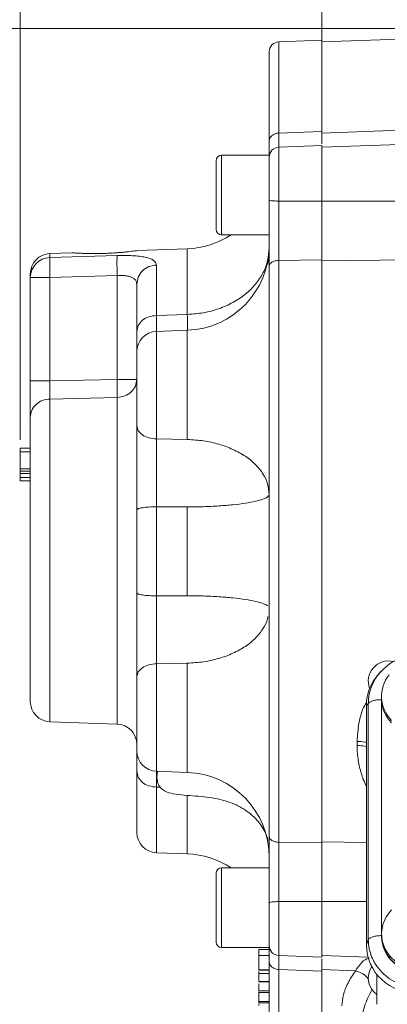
# Model space of a CAD drawing. Header units: inches. Extents: x 0.3 to 33.9, y 0.2 to 21.7.
# Tile 4 of 20: x 3.5 to 5.7, y 8.3 to 14.1. Entities that reach past the tile are written whole.
import ezdxf

# ---------------------------------------------------------------- set-up
doc = ezdxf.new("R2010")
doc.units = ezdxf.units.IN
doc.header["$MEASUREMENT"] = 0
doc.layers.add('SLD-0', color=7, linetype='Continuous', lineweight=15)
doc.styles.add('SLDTEXTSTYLE0', font='TXT', dxfattribs={"width": 0.75})
doc.dimstyles.new('SLDDIMSTYLE0', dxfattribs={"dimtxt": 0.25, "dimasz": 0.13, "dimexe": 0, "dimexo": 0.0625, "dimgap": 0.0625, "dimtad": 0, "dimtih": 1, "dimtoh": 1, "dimdec": 4, "dimrnd": 1e-09, "dimzin": 12, "dimdsep": 46, "dimtxsty": 'SLDTEXTSTYLE0', "dimsah": 1, "dimcen": 0.09, "dimadec": 0, "dimazin": 3, "dimtfac": 1, "dimtdec": 4, "dimtofl": 0, "dimtmove": 0, "dimatfit": 3, "dimfxl": 1, "dimfrac": 2, "dimtolj": 1, "dimtzin": 12, "dimarcsym": 0})
doc.dimstyles.new('SLDDIMSTYLE2', dxfattribs={"dimtxt": 0.25, "dimasz": 0.13, "dimexe": 0, "dimexo": 0.0625, "dimgap": 0.0625, "dimtad": 0, "dimtih": 1, "dimtoh": 1, "dimdec": 4, "dimrnd": 1e-09, "dimzin": 4, "dimdsep": 46, "dimtxsty": 'SLDTEXTSTYLE0', "dimsah": 1, "dimcen": 0.09, "dimadec": 0, "dimazin": 1, "dimtfac": 1, "dimtdec": 4, "dimtofl": 0, "dimtmove": 0, "dimatfit": 3, "dimfxl": 1, "dimfrac": 2, "dimtolj": 1, "dimtzin": 12, "dimarcsym": 0})

# ---------------------------------------------------------------- blocks, each defined once
blk = doc.blocks.new('*D19')
at = {"layer": 'SLD-0'}
for p, q in [((7.5217, 14.036), (1.8221, 14.036)), ((1.9471, 14.036), (1.9471, 10.7944)), ((1.468, 10.4204), (1.4173, 10.4204)), ((1.4173, 10.4204), (1.4173, 10.0235)), ((2.4262, 10.4204), (2.477, 10.4204)), ((2.477, 10.4204), (2.477, 10.0235)), ((1.4173, 10.0235), (1.468, 10.0235)), ((2.477, 10.0235), (2.4262, 10.0235)), ((1.9471, 6.7312), (1.9471, 9.9727)), ((7.5217, 6.7312), (1.8221, 6.7312))]:
    blk.add_line(p, q, dxfattribs=at)
for points in [[(1.9471, 14.036), (1.9271, 13.906), (1.9671, 13.906)], [(1.9471, 6.7312), (1.9671, 6.8612), (1.9271, 6.8612)]]:
    blk.add_solid(points, dxfattribs=at)
at = {"layer": 'SLD-0', "char_height": 0.25, "attachment_point": 1, "style": 'SLDTEXTSTYLE0'}
for s, insert in [('7.30', (1.5223, 10.7934, 0.0039)), ('185.5', (1.5315, 10.3458, 0.0039))]:
    blk.add_mtext(s, dxfattribs=dict(at, insert=insert))
blk = doc.blocks.new('*D20')
at = {"layer": 'SLD-0'}
for p, q in [((3.5292, 11.6134), (3.5292, 16.4442)), ((7.5717, 14.0858), (7.5717, 16.4442)), ((3.5292, 16.3192), (4.9318, 16.3192)), ((5.0714, 16.356), (5.0206, 16.356)), ((5.0206, 16.356), (5.0206, 15.9592)), ((6.0296, 16.356), (6.0804, 16.356)), ((6.0804, 16.356), (6.0804, 15.9592)), ((7.5717, 16.3192), (6.1692, 16.3192)), ((5.0206, 15.9592), (5.0714, 15.9592)), ((6.0804, 15.9592), (6.0296, 15.9592))]:
    blk.add_line(p, q, dxfattribs=at)
for points in [[(3.5292, 16.3192), (3.6592, 16.2992), (3.6592, 16.3392)], [(7.5717, 16.3192), (7.4417, 16.3392), (7.4417, 16.2992)]]:
    blk.add_solid(points, dxfattribs=at)
at = {"layer": 'SLD-0', "char_height": 0.25, "attachment_point": 1, "style": 'SLDTEXTSTYLE0'}
for s, insert in [('4.04', (5.1257, 16.7291, 0.1867)), ('102.7', (5.1349, 16.2814, 0.1867))]:
    blk.add_mtext(s, dxfattribs=dict(at, insert=insert))
blk = doc.blocks.new('*D22')
at = {"layer": 'SLD-0'}
for p, q in [((5.3072, 13.4791), (5.3072, 15.2631)), ((7.5717, 14.0858), (7.5717, 15.2631)), ((6.0527, 15.1749), (6.002, 15.1749)), ((6.002, 15.1749), (6.002, 14.7781)), ((6.8262, 15.1749), (6.877, 15.1749)), ((6.877, 15.1749), (6.877, 14.7781)), ((5.3072, 15.1381), (5.9131, 15.1381)), ((7.5717, 15.1381), (6.9658, 15.1381)), ((6.002, 14.7781), (6.0527, 14.7781)), ((6.877, 14.7781), (6.8262, 14.7781))]:
    blk.add_line(p, q, dxfattribs=at)
for points in [[(5.3072, 15.1381), (5.4372, 15.1181), (5.4372, 15.1581)], [(7.5717, 15.1381), (7.4417, 15.1581), (7.4417, 15.1181)]]:
    blk.add_solid(points, dxfattribs=at)
at = {"layer": 'SLD-0', "char_height": 0.25, "attachment_point": 1, "style": 'SLDTEXTSTYLE0'}
for s, insert in [('2.26', (6.0147, 15.548, 0.1867)), ('57.5', (6.1162, 15.1003, 0.1867))]:
    blk.add_mtext(s, dxfattribs=dict(at, insert=insert))

msp = doc.modelspace()

# ---------------------------------------------------------------- linework, layer by layer
at = {"color": 7, "linetype": 'Continuous', "lineweight": 15}
for p, q in [((7.57173, 14.03577), (5.30723, 13.95669)), ((5.30723, 13.96659), (5.05514, 13.95779)), ((5.30723, 13.42914), (5.30723, 13.96659)), ((5.30723, 13.42014), (7.57173, 13.49966)), ((5.05514, 13.42026), (5.30723, 13.42914)), ((7.57173, 13.41653), (5.30723, 13.33745)), ((5.30723, 13.34599), (5.05514, 13.33719)), ((5.30723, 13.01925), (5.30723, 13.34599)), ((4.99723, 13.28967), (4.71723, 13.28967)), ((4.99723, 13.28967), (4.99723, 12.82067)), ((4.68523, 13.25767), (4.68523, 12.85267)), ((5.05514, 13.01913), (5.30723, 13.01925)), ((7.57173, 13.02104), (5.30723, 13.01841)), ((4.71723, 12.82067), (4.99723, 12.82067)), ((3.83464, 12.71434), (3.70504, 12.70981)), ((4.51468, 12.73808), (4.21825, 12.72773)), ((3.70504, 12.68675), (4.10142, 12.69832)), ((5.05514, 12.66995), (5.30723, 12.6726)), ((5.05514, 9.24158), (5.05514, 12.66995)), ((7.57173, 12.69214), (5.30723, 12.66819)), ((5.30723, 9.23894), (5.30723, 12.6726)), ((3.58923, 12.58988), (3.58923, 12.5684)), ((4.33304, 12.64269), (4.33304, 12.34538)), ((3.58923, 12.5684), (3.70504, 12.5684)), ((3.58923, 11.96042), (3.58923, 12.5684)), ((3.70504, 12.5684), (4.10142, 12.58012)), ((3.70504, 12.5684), (3.70504, 11.96042)), ((4.10142, 12.58012), (4.10142, 11.96892)), ((4.33304, 12.34538), (4.51468, 12.35175)), ((4.21723, 12.22067), (4.21723, 12.25154)), ((4.51468, 12.25815), (4.33304, 12.25181)), ((3.70504, 11.96042), (4.10142, 11.96892)), ((3.70504, 11.85322), (4.10142, 11.86214)), ((4.33304, 11.61767), (4.51468, 11.6145)), ((3.58923, 11.56339), (3.52923, 11.56339)), ((3.58923, 11.54128), (3.52923, 11.54128)), ((3.52923, 11.54128), (3.52923, 11.44266)), ((3.52923, 11.44266), (3.58923, 11.44266)), ((3.52923, 11.42822), (3.58923, 11.42822)), ((3.52923, 11.41407), (3.58923, 11.41407)), ((3.52923, 11.41407), (3.52923, 11.39034)), ((3.58923, 11.39034), (3.52923, 11.39034)), ((3.58923, 11.37103), (3.52923, 11.37103)), ((4.51468, 11.21707), (4.33304, 11.21837)), ((4.33304, 11.21837), (4.33304, 10.69317)), ((4.51468, 10.69447), (4.51468, 11.21707)), ((4.33304, 10.69317), (4.51468, 10.69447)), ((4.51468, 10.29703), (4.33304, 10.29387)), ((5.65539, 10.24683), (5.644, 10.23432)), ((5.66164, 10.25175), (5.6565, 10.24586)), ((5.65973, 10.10131), (5.65973, 10.08698)), ((5.58113, 10.05804), (5.57074, 10.04663)), ((5.57074, 10.04663), (5.57074, 8.63737)), ((5.58113, 10.05804), (5.58113, 8.66817)), ((5.65973, 10.08698), (5.6598, 10.08173)), ((3.70504, 9.95172), (4.10142, 9.93788)), ((5.51592, 9.81133), (5.51592, 9.83581)), ((4.21723, 9.65999), (4.21723, 9.69618)), ((4.33304, 9.65972), (4.51468, 9.65338)), ((4.35574, 9.56536), (4.33304, 9.56616)), ((5.05514, 9.24158), (5.30723, 9.23894)), ((4.33304, 9.17979), (4.51468, 9.17345)), ((4.68523, 9.05887), (4.68523, 8.65387)), ((4.99723, 9.09087), (4.71723, 9.09087)), ((4.99723, 9.09087), (4.99723, 8.62187)), ((5.05514, 8.8924), (5.30723, 8.89229)), ((5.30723, 8.56554), (5.30723, 8.89229)), ((5.57074, 8.63737), (5.58113, 8.66817)), ((5.65973, 8.70094), (5.65973, 8.68661)), ((4.71723, 8.62187), (4.99723, 8.62187)), ((4.99723, 8.6218), (4.93723, 8.6218)), ((4.93723, 8.6218), (4.93723, 8.61906)), ((4.99723, 8.61053), (4.93723, 8.61053)), ((4.93723, 8.5857), (4.93723, 8.58117)), ((4.99723, 8.57416), (4.93723, 8.57416)), ((5.05514, 8.57434), (5.30723, 8.56554)), ((5.30723, 8.5774), (5.30505, 8.57748)), ((5.30723, 8.57408), (5.58052, 8.56454)), ((4.99723, 8.49037), (4.93723, 8.49037)), ((4.93723, 8.48764), (4.99723, 8.48764)), ((4.93723, 8.48123), (4.93723, 8.46889)), ((5.05514, 8.49128), (5.30723, 8.48239)), ((5.50629, 8.48437), (5.30723, 8.49139)), ((5.30723, 7.94494), (5.30723, 8.48239)), ((4.99723, 8.46889), (4.93723, 8.46889)), ((4.99723, 8.42207), (4.93723, 8.42207)), ((4.93723, 8.42027), (4.99723, 8.42027)), ((5.63173, 8.46408), (5.63173, 8.28703)), ((4.99723, 8.36706), (4.93723, 8.36706)), ((4.93723, 8.36619), (4.99723, 8.36619)), ((4.93723, 8.35998), (4.93723, 8.35575)), ((4.99723, 8.35575), (4.93723, 8.35575)), ((4.93723, 8.303), (4.99723, 8.303)), ((4.99723, 8.29603), (4.93723, 8.29603))]:
    msp.add_line(p, q, dxfattribs=at)
at = {"color": 8, "linetype": 'Continuous', "lineweight": 15}
for p, q in [((5.05514, 13.42026), (5.05514, 13.95779)), ((4.71723, 13.28967), (4.71723, 12.82067)), ((5.05514, 13.01913), (5.05514, 13.33719)), ((3.70504, 12.70981), (3.70504, 12.68675)), ((4.51468, 12.35175), (4.51468, 12.73808)), ((4.33304, 12.25181), (4.33304, 11.61767)), ((4.51468, 11.6145), (4.51468, 12.25815)), ((3.70504, 9.95172), (3.70504, 11.85322)), ((4.10142, 9.93788), (4.10142, 11.86214)), ((4.33304, 10.29387), (4.33304, 9.65972)), ((4.51468, 9.65338), (4.51468, 10.29703)), ((5.65991, 10.07863), (5.65991, 8.7093)), ((4.33304, 9.56616), (4.33304, 9.17979)), ((4.51468, 9.17345), (4.51468, 9.51706)), ((5.30723, 9.24334), (5.57074, 9.24059)), ((4.71723, 9.09087), (4.71723, 8.62187)), ((5.05514, 8.57434), (5.05514, 8.8924)), ((5.30723, 8.89313), (5.57074, 8.89301)), ((5.05514, 7.95374), (5.05514, 8.49128))]:
    msp.add_line(p, q, dxfattribs=at)
at = {"color": 7, "linetype": 'Continuous', "lineweight": 15, "flags": 128}
msp.add_lwpolyline([(5.71885, 8.84286), (5.68802, 8.8029), (5.668, 8.75735), (5.65989, 8.7087), (5.66413, 8.65962), (5.6805, 8.61281), (5.70808, 8.57084), (5.74538, 8.53603), (5.79033, 8.51027), (5.84047, 8.49499), (5.89304, 8.49103), (5.94515, 8.4986), (5.99395, 8.51729), (6.03674, 8.54608)], dxfattribs=at)
at = {"color": 7, "linetype": 'Continuous', "lineweight": 15}
for centre, radius, start, end in [((5.05723, 13.89783), 0.06, 92, 180), ((4.71723, 13.25767), 0.032, 90, 180), ((5.05723, 13.27723), 0.06, 92, 180), ((4.49723, 13.23778), 0.5, 272, 303.464712), ((4.71723, 12.85267), 0.032, 180, 270), ((3.70923, 12.58988), 0.12, 92, 180), ((4.49723, 12.75785), 0.5, 272, 0), ((3.70838, 12.56764), 0.11915, 91.606003, 179.635981), ((4.33723, 12.13188), 0.12, 92, 180), ((5.70173, 10.18982), 0.12, 76.19125, 200.909771), ((5.8603, 10.1012), 0.20029, 140.791095, 225.069449), ((3.70923, 10.07165), 0.12, 180, 268), ((5.8628, 10.08837), 0.20313, 182.750401, 224.869954), ((4.09723, 9.81795), 0.12, 0, 88), ((4.33723, 9.77965), 0.12, 180, 268), ((4.49723, 9.15368), 0.5, 0, 88), ((4.33723, 9.29972), 0.12, 180, 268), ((4.49723, 8.67375), 0.5, 56.535288, 88), ((4.71723, 9.05887), 0.032, 90, 180), ((4.71723, 8.65387), 0.032, 180, 270), ((5.87781, 8.69448), 0.21822, 182.065914, 273.296255), ((5.05723, 8.63431), 0.06, 180, 268), ((5.70173, 8.44239), 0.12, 146.050775, 234.314665)]:
    msp.add_arc(centre, radius, start, end, dxfattribs=at)
for centre, major_axis, start_param, end_param in [((5.88959, 10.03765), (0.31298, -0.06559), 2.6420187, 3.3336115), ((5.88959, 8.64634), (0.31298, 0.06559), 2.9495738, 4.4902119)]:
    msp.add_ellipse(centre, major_axis=major_axis, ratio=0.927683, start_param=start_param, end_param=end_param, dxfattribs=at)
for points in [[(5.30723, 13.42014), (5.30723, 13.47548), (5.30723, 13.58617), (5.30723, 13.71848), (5.30723, 13.82448), (5.30723, 13.90005), (5.30723, 13.94781), (5.30723, 13.95373), (5.30723, 13.95669)], [(4.99723, 13.37103), (4.99809, 13.37734), (4.99982, 13.38996), (5.01311, 13.40601), (5.03218, 13.41747), (5.04749, 13.41933), (5.05514, 13.42026)], [(4.99723, 13.02679), (4.99809, 13.02581), (4.99982, 13.02385), (5.01311, 13.02135), (5.03218, 13.01956), (5.04749, 13.01928), (5.05514, 13.01913)], [(4.99723, 12.74313), (4.99545, 12.71806), (4.9919, 12.66794), (4.96346, 12.59552), (4.91921, 12.52852), (4.8591, 12.46942), (4.78579, 12.42031), (4.70185, 12.38333), (4.61043, 12.35855), (4.5466, 12.35401), (4.51468, 12.35175)], [(4.99723, 12.63571), (4.99809, 12.6401), (4.99982, 12.64888), (5.01311, 12.66004), (5.03218, 12.66802), (5.04749, 12.66931), (5.05514, 12.66995)], [(5.30723, 12.66819), (5.30723, 12.58336), (5.30723, 12.4137), (5.30723, 12.13959), (5.30723, 11.85461), (5.30723, 11.56011), (5.30723, 11.2595), (5.30723, 10.95577), (5.30723, 10.65203), (5.30723, 10.35143), (5.30723, 10.05692), (5.30723, 9.77195), (5.30723, 9.49783), (5.30723, 9.32817), (5.30723, 9.24334)], [(4.21723, 12.52878), (4.21896, 12.54338), (4.2224, 12.57259), (4.24899, 12.60972), (4.28713, 12.63626), (4.31774, 12.64055), (4.33304, 12.64269)], [(4.21723, 12.25154), (4.21896, 12.26357), (4.2224, 12.28763), (4.24899, 12.31822), (4.28713, 12.34007), (4.31774, 12.34361), (4.33304, 12.34538)], [(3.58923, 11.96042), (3.59096, 11.96042), (3.5944, 11.96042), (3.62099, 11.96042), (3.65913, 11.96042), (3.68974, 11.96042), (3.70504, 11.96042)], [(4.10142, 11.86214), (4.11673, 11.86415), (4.14734, 11.86817), (4.18548, 11.89304), (4.21206, 11.92785), (4.21551, 11.95523), (4.21723, 11.96892)], [(4.10142, 11.96892), (4.11673, 11.96892), (4.14734, 11.96892), (4.18548, 11.96892), (4.21206, 11.96892), (4.21551, 11.96892), (4.21723, 11.96892)], [(3.58923, 11.74603), (3.59096, 11.75977), (3.5944, 11.78725), (3.62099, 11.8222), (3.65913, 11.84717), (3.68974, 11.8512), (3.70504, 11.85322)], [(4.21723, 11.69577), (4.21896, 11.68575), (4.2224, 11.66573), (4.24899, 11.64027), (4.28713, 11.62208), (4.31774, 11.61914), (4.33304, 11.61767)], [(4.99723, 11.29033), (4.99545, 11.31109), (4.9919, 11.3526), (4.96346, 11.41259), (4.91921, 11.46808), (4.8591, 11.51703), (4.78579, 11.55771), (4.70185, 11.58834), (4.61043, 11.60887), (4.5466, 11.61263), (4.51468, 11.6145)], [(4.51468, 11.21707), (4.5466, 11.21749), (4.61043, 11.21834), (4.70185, 11.22298), (4.78579, 11.2299), (4.8591, 11.23909), (4.91921, 11.25016), (4.96346, 11.2627), (4.9919, 11.27625), (4.99545, 11.28564), (4.99723, 11.29033)], [(4.33304, 11.21837), (4.31774, 11.21803), (4.28713, 11.21736), (4.24899, 11.21323), (4.2224, 11.20745), (4.21896, 11.20291), (4.21723, 11.20063)], [(4.21723, 11.20063), (4.21723, 11.11901), (4.21723, 10.95577), (4.21723, 10.79252), (4.21723, 10.7109)], [(4.21723, 10.7109), (4.21896, 10.70863), (4.2224, 10.70408), (4.24899, 10.6983), (4.28713, 10.69417), (4.31774, 10.6935), (4.33304, 10.69317)], [(4.33304, 10.29387), (4.31774, 10.2924), (4.28713, 10.28945), (4.24899, 10.27126), (4.2224, 10.2458), (4.21896, 10.22578), (4.21723, 10.21577)], [(5.6598, 10.08173), (5.6505, 10.08139), (5.63188, 10.0807), (5.60751, 10.07541), (5.58876, 10.06772), (5.58367, 10.06127), (5.58113, 10.05804)], [(4.33304, 9.56616), (4.31774, 9.56792), (4.28713, 9.57146), (4.24899, 9.59331), (4.2224, 9.6239), (4.21896, 9.64796), (4.21723, 9.65999)], [(4.99723, 9.27582), (4.99809, 9.27143), (4.99982, 9.26265), (5.01311, 9.25149), (5.03218, 9.24352), (5.04749, 9.24223), (5.05514, 9.24158)], [(4.99723, 8.88474), (4.99809, 8.88572), (4.99982, 8.88769), (5.01311, 8.89018), (5.03218, 8.89197), (5.04749, 8.89226), (5.05514, 8.8924)], [(5.58113, 8.66817), (5.58367, 8.67139), (5.58876, 8.67785), (5.60751, 8.68554), (5.63188, 8.69083), (5.6505, 8.69152), (5.6598, 8.69186)], [(4.99723, 8.5405), (4.99809, 8.53419), (4.99982, 8.52157), (5.01311, 8.50552), (5.03218, 8.49406), (5.04749, 8.49221), (5.05514, 8.49128)], [(5.30723, 7.95484), (5.30723, 7.9578), (5.30723, 7.96372), (5.30723, 8.01148), (5.30723, 8.08705), (5.30723, 8.19305), (5.30723, 8.32536), (5.30723, 8.43605), (5.30723, 8.49139)]]:
    msp.add_open_spline(points, degree=3, dxfattribs=at)
for points, knots in [([(4.99723, 13.37103), (4.99723, 13.42324), (4.99723, 13.52862), (4.99723, 13.65689), (4.99723, 13.76239), (4.99723, 13.83929), (4.99723, 13.88862), (4.99723, 13.89475), (4.99723, 13.89783)], [0, 0, 0, 0, 0.15987303, 0.32266429, 0.48819699, 0.65771808, 0.82839589, 1, 1, 1, 1]), ([(5.30723, 13.3561), (5.30723, 13.36353), (5.30723, 13.37564), (5.30723, 13.40205), (5.30723, 13.42008), (5.30723, 13.42914)], [0, 0, 0, 0, 0.4412592, 0.7192542, 1, 1, 1, 1]), ([(4.99723, 13.28627), (4.99723, 13.28645), (4.99723, 13.29158), (4.99723, 13.31797), (4.99723, 13.35334), (4.99723, 13.37103)], [0, 0, 0, 0, 0.0177796, 0.5089165, 1, 1, 1, 1]), ([(5.30723, 13.01841), (5.30723, 13.03996), (5.30723, 13.08306), (5.30723, 13.14676), (5.30723, 13.20556), (5.30723, 13.25649), (5.30723, 13.29712), (5.30723, 13.32426), (5.30723, 13.33748), (5.30723, 13.33607), (5.30723, 13.33564)], [0, 0, 0, 0, 0.1345973, 0.2691945, 0.4037918, 0.538389, 0.6729863, 0.8075835, 0.9421808, 1, 1, 1, 1]), ([(4.99723, 13.02679), (4.99723, 13.04348), (4.99723, 13.07729), (4.99723, 13.1275), (4.99723, 13.17379), (4.99723, 13.21349), (4.99723, 13.24529), (4.99723, 13.2668), (4.99723, 13.27725), (4.99723, 13.27617), (4.99723, 13.27584)], [0, 0, 0, 0, 0.1326618, 0.26886, 0.4050583, 0.5377201, 0.6703818, 0.8065801, 0.9427784, 1, 1, 1, 1]), ([(4.99723, 12.63571), (4.99723, 12.66493), (4.99723, 12.72337), (4.99723, 12.82169), (4.99723, 12.92394), (4.99723, 12.99251), (4.99723, 13.02679)], [0, 0, 0, 0, 0.2500009, 0.4999622, 0.7499946, 1, 1, 1, 1]), ([(5.05514, 12.66995), (5.05512, 12.67946), (5.05508, 12.70211), (5.05504, 12.73657), (5.055, 12.77754), (5.05498, 12.82065), (5.05499, 12.87535), (5.05503, 12.94164), (5.0551, 12.99131), (5.05514, 13.01913)], [0, 0, 0, 0, 0.0931339, 0.221777, 0.3180535, 0.4565953, 0.5943378, 0.7728327, 1, 1, 1, 1]), ([(5.30723, 12.6726), (5.30723, 12.68613), (5.30723, 12.71334), (5.30723, 12.76741), (5.30723, 12.83612), (5.30723, 12.90809), (5.30723, 12.9697), (5.30723, 13.00268), (5.30723, 13.01925)], [0, 0, 0, 0, 0.1328527, 0.2669776, 0.4941088, 0.7278312, 0.8632455, 1, 1, 1, 1]), ([(4.14121, 12.71808), (4.13298, 12.71737), (4.11635, 12.71592), (4.08751, 12.71387), (4.05541, 12.71207), (4.02078, 12.71075), (3.98596, 12.71004), (3.95267, 12.70995), (3.92149, 12.7104), (3.89424, 12.7112), (3.87111, 12.71218), (3.85342, 12.71311), (3.84123, 12.71385), (3.83478, 12.71427), (3.83468, 12.71428), (3.83464, 12.71428)], [0, 0, 0, 0, 0.0680964, 0.1375583, 0.218968, 0.3026654, 0.3852935, 0.4703632, 0.5520925, 0.6363508, 0.7153181, 0.7968105, 0.8718998, 0.9493726, 1, 1, 1, 1]), ([(4.21825, 12.72752), (4.21886, 12.7276), (4.22202, 12.72806), (4.20596, 12.72574), (4.17675, 12.72186), (4.15062, 12.71908), (4.14121, 12.71808)], [0, 0, 0, 0, 0.0845864, 0.441347, 0.7989117, 1, 1, 1, 1]), ([(4.99723, 12.74313), (4.99705, 12.7113), (4.99687, 12.67812), (4.98728, 12.64674), (4.98689, 12.64547)], [0, 0, 0, 0, 0.9593083, 1, 1, 1, 1]), ([(3.70504, 12.68675), (3.70479, 12.68468), (3.70432, 12.68085), (3.70383, 12.66731), (3.70367, 12.64498), (3.70395, 12.61012), (3.70469, 12.58201), (3.70504, 12.5684)], [0, 0, 0, 0, 0.1620912, 0.2996778, 0.5006784, 0.7582286, 1, 1, 1, 1]), ([(4.10142, 12.69832), (4.10106, 12.6945), (4.10034, 12.68685), (4.10003, 12.65886), (4.10034, 12.6221), (4.10106, 12.59411), (4.10142, 12.58012)], [0, 0, 0, 0, 0.2501137, 0.5, 0.7498863, 1, 1, 1, 1]), ([(4.10142, 12.69832), (4.117, 12.69862), (4.14824, 12.69921), (4.19273, 12.69781), (4.23351, 12.69454), (4.28036, 12.68705), (4.32367, 12.6719), (4.3299, 12.65248), (4.33304, 12.64269)], [0, 0, 0, 0, 0.1208618, 0.2423818, 0.365038, 0.4899099, 0.7430788, 1, 1, 1, 1]), ([(4.99723, 9.27582), (4.99723, 9.35557), (4.99723, 9.51652), (4.99723, 9.77833), (4.99723, 10.05598), (4.99723, 10.34776), (4.99723, 10.64948), (4.99723, 10.95576), (4.99723, 11.26204), (4.99723, 11.56376), (4.99723, 11.85554), (4.99723, 12.1332), (4.99723, 12.39501), (4.99723, 12.55596), (4.99723, 12.63571)], [0, 0, 0, 0, 0.07993651, 0.16133214, 0.24409849, 0.32885903, 0.41419794, 0.49999999, 0.58579675, 0.67113572, 0.7559015, 0.83866274, 0.92006097, 1, 1, 1, 1]), ([(4.10142, 12.58012), (4.10959, 12.58043), (4.12567, 12.58106), (4.14824, 12.57973), (4.16813, 12.57669), (4.18535, 12.57164), (4.19931, 12.56432), (4.21364, 12.55129), (4.21579, 12.53785), (4.21723, 12.52878)], [0, 0, 0, 0, 0.1261372, 0.2481898, 0.3669062, 0.4830989, 0.6078934, 0.7353855, 1, 1, 1, 1]), ([(4.21723, 12.52878), (4.21723, 12.50623), (4.21723, 12.46111), (4.21723, 12.36783), (4.21723, 12.29029), (4.21723, 12.25154)], [0, 0, 0, 0, 0.33326025, 0.66675614, 1, 1, 1, 1]), ([(4.21727, 12.22067), (4.21727, 12.21152), (4.21728, 12.18675), (4.21754, 12.16546), (4.21801, 12.14956), (4.21889, 12.14704), (4.21927, 12.14597)], [0, 0, 0, 0, 0.20071641, 0.54305238, 0.80452477, 1, 1, 1, 1]), ([(4.21723, 12.12907), (4.21723, 12.12979), (4.21723, 12.13247), (4.21723, 12.11074), (4.21723, 12.06585), (4.21723, 12.00175), (4.21723, 11.92576), (4.21723, 11.84306), (4.21723, 11.76163), (4.21723, 11.71737), (4.21723, 11.69577)], [0, 0, 0, 0, 0.0505214, 0.1889563, 0.3273911, 0.4593042, 0.5912172, 0.7296521, 0.8680869, 1, 1, 1, 1]), ([(3.58923, 11.74603), (3.58923, 11.75754), (3.58923, 11.78055), (3.58923, 11.83307), (3.58923, 11.89407), (3.58923, 11.9383), (3.58923, 11.96042)], [0, 0, 0, 0, 0.2503515, 0.5001323, 0.7500134, 1, 1, 1, 1]), ([(3.70504, 11.96042), (3.70483, 11.94861), (3.70437, 11.92386), (3.70426, 11.89323), (3.70448, 11.86866), (3.70485, 11.85861), (3.70504, 11.85322)], [0, 0, 0, 0, 0.2667771, 0.5593332, 0.7636571, 1, 1, 1, 1]), ([(4.10142, 11.96892), (4.10162, 11.95795), (4.10203, 11.93599), (4.1022, 11.90563), (4.10203, 11.87951), (4.10162, 11.86793), (4.10142, 11.86214)], [0, 0, 0, 0, 0.2500446, 0.5, 0.7499554, 1, 1, 1, 1]), ([(3.58923, 10.07165), (3.58923, 10.07381), (3.58923, 10.07823), (3.58923, 10.11471), (3.58923, 10.17452), (3.58923, 10.25885), (3.58923, 10.36385), (3.58923, 10.48463), (3.58923, 10.61504), (3.58923, 10.75121), (3.58923, 10.89262), (3.58923, 11.03923), (3.58923, 11.18774), (3.58923, 11.33155), (3.58923, 11.46426), (3.58923, 11.57977), (3.58923, 11.67619), (3.58923, 11.72308), (3.58923, 11.74603)], [0, 0, 0, 0, 0.05942547, 0.12141016, 0.18522661, 0.25, 0.31477339, 0.37858984, 0.44057453, 0.5, 0.55942547, 0.62141016, 0.68522661, 0.75, 0.81477339, 0.87858984, 0.94057453, 1, 1, 1, 1]), ([(4.21723, 11.20063), (4.21723, 11.24497), (4.21723, 11.33359), (4.21723, 11.46526), (4.21723, 11.58979), (4.21723, 11.66045), (4.21723, 11.69577)], [0, 0, 0, 0, 0.2506275, 0.50100176, 0.75057767, 1, 1, 1, 1]), ([(4.33304, 11.61767), (4.33296, 11.59828), (4.3328, 11.56214), (4.33265, 11.4934), (4.33261, 11.43002), (4.33265, 11.37479), (4.33271, 11.34135), (4.33277, 11.30371), (4.33288, 11.2631), (4.333, 11.2316), (4.33304, 11.21837)], [0, 0, 0, 0, 0.1730747, 0.3225573, 0.5424161, 0.6421378, 0.7166316, 0.7777093, 0.9066754, 1, 1, 1, 1]), ([(3.52923, 11.56339), (3.52923, 11.56338), (3.52923, 11.56336), (3.52923, 11.56318), (3.52923, 11.56287), (3.52923, 11.56242), (3.52923, 11.56184), (3.52923, 11.56109), (3.52923, 11.56017), (3.52923, 11.55907), (3.52923, 11.55782), (3.52923, 11.55644), (3.52923, 11.55453), (3.52923, 11.5526), (3.52923, 11.55035), (3.52923, 11.54832), (3.52923, 11.546), (3.52923, 11.54365), (3.52923, 11.54207), (3.52923, 11.54128)], [0, 0, 0, 0, 0.0550739, 0.1103621, 0.1665153, 0.2230824, 0.2709989, 0.3193423, 0.37814, 0.4261198, 0.4747095, 0.533983, 0.5800592, 0.6732054, 0.7206751, 0.7896019, 0.8589757, 0.9293726, 1, 1, 1, 1]), ([(3.52923, 11.42822), (3.52923, 11.42895), (3.52923, 11.43012), (3.52923, 11.4316), (3.52923, 11.43268), (3.52923, 11.43371), (3.52923, 11.43472), (3.52923, 11.4357), (3.52923, 11.43659), (3.52923, 11.43741), (3.52923, 11.4383), (3.52923, 11.43921), (3.52923, 11.4401), (3.52923, 11.44085), (3.52923, 11.44148), (3.52923, 11.44199), (3.52923, 11.44237), (3.52923, 11.44262), (3.52923, 11.44265), (3.52923, 11.44266)], [0, 0, 0, 0, 0.0760368, 0.1227115, 0.1605589, 0.198798, 0.2452045, 0.2888226, 0.3330998, 0.3776691, 0.4227915, 0.4913279, 0.5603999, 0.6308511, 0.7016731, 0.7753643, 0.8493974, 0.9245055, 1, 1, 1, 1]), ([(3.52923, 11.42822), (3.52923, 11.42796), (3.52923, 11.42716), (3.52923, 11.42611), (3.52923, 11.42456), (3.52923, 11.42312), (3.52923, 11.42165), (3.52923, 11.42054), (3.52923, 11.41954), (3.52923, 11.41861), (3.52923, 11.41767), (3.52923, 11.41677), (3.52923, 11.41593), (3.52923, 11.41522), (3.52923, 11.41474), (3.52923, 11.41442), (3.52923, 11.41422), (3.52923, 11.41409), (3.52923, 11.41408), (3.52923, 11.41407)], [0, 0, 0, 0, 0.0302314, 0.0913993, 0.1223599, 0.2171723, 0.2752284, 0.3304597, 0.3861216, 0.442923, 0.5000399, 0.5738597, 0.6482136, 0.7241734, 0.8006661, 0.8500765, 0.8998162, 0.9497278, 1, 1, 1, 1]), ([(3.52923, 11.39034), (3.52923, 11.38985), (3.52923, 11.38887), (3.52923, 11.38739), (3.52923, 11.38593), (3.52923, 11.38436), (3.52923, 11.38273), (3.52923, 11.38104), (3.52923, 11.3794), (3.52923, 11.37785), (3.52923, 11.3764), (3.52923, 11.37506), (3.52923, 11.37382), (3.52923, 11.37292), (3.52923, 11.37215), (3.52923, 11.37164), (3.52923, 11.37128), (3.52923, 11.37107), (3.52923, 11.37104), (3.52923, 11.37103)], [0, 0, 0, 0, 0.05392602, 0.10825263, 0.16371556, 0.21951903, 0.28782214, 0.35662975, 0.42692458, 0.49769772, 0.56650753, 0.63579785, 0.70683577, 0.77862374, 0.81346803, 0.88357573, 0.91920317, 0.95932631, 1, 1, 1, 1]), ([(4.21723, 10.21577), (4.21723, 10.25126), (4.21723, 10.32222), (4.21723, 10.44704), (4.21723, 10.57852), (4.21723, 10.66678), (4.21723, 10.7109)], [0, 0, 0, 0, 0.2506276, 0.5010019, 0.7505777, 1, 1, 1, 1]), ([(4.33304, 10.69317), (4.33296, 10.66855), (4.3328, 10.62268), (4.33265, 10.54513), (4.33261, 10.47937), (4.33265, 10.42659), (4.33271, 10.39645), (4.33277, 10.36291), (4.33288, 10.32884), (4.333, 10.30421), (4.33304, 10.29387)], [0, 0, 0, 0, 0.1730747, 0.3225572, 0.5424159, 0.6421376, 0.7166315, 0.7777093, 0.9066754, 1, 1, 1, 1]), ([(4.98842, 10.63462), (4.9883, 10.63481), (4.98522, 10.63967), (4.96237, 10.64881), (4.9195, 10.66138), (4.85902, 10.67244), (4.78582, 10.68163), (4.70184, 10.68855), (4.61043, 10.69319), (4.5466, 10.69404), (4.51468, 10.69447)], [0, 0, 0, 0, 0.0057822, 0.1478133, 0.2898445, 0.4318756, 0.5739067, 0.7159378, 0.8579689, 1, 1, 1, 1]), ([(4.51468, 10.29703), (4.5466, 10.29891), (4.61043, 10.30266), (4.70184, 10.32319), (4.78581, 10.35382), (4.85905, 10.3945), (4.91942, 10.44343), (4.96268, 10.49902), (4.98619, 10.54264), (4.98932, 10.56734), (4.98984, 10.57137)], [0, 0, 0, 0, 0.13899, 0.27798, 0.41697, 0.55596, 0.69495, 0.83394, 0.97293, 1, 1, 1, 1]), ([(5.89036, 10.34801), (5.8676, 10.34675), (5.82274, 10.34428), (5.75922, 10.32297), (5.70152, 10.29159), (5.67071, 10.26168), (5.65532, 10.24674)], [0, 0, 0, 0, 0.2571684, 0.50704524, 0.75376324, 1, 1, 1, 1]), ([(4.21723, 10.21577), (4.21723, 10.19417), (4.21723, 10.1499), (4.21723, 10.06847), (4.21723, 9.98577), (4.21723, 9.90978), (4.21723, 9.84568), (4.21723, 9.80079), (4.21723, 9.77907), (4.21723, 9.78175), (4.21723, 9.78246)], [0, 0, 0, 0, 0.1319131, 0.2703479, 0.4087828, 0.5406958, 0.6726089, 0.8110437, 0.9494786, 1, 1, 1, 1]), ([(4.22194, 9.7505), (4.2217, 9.7506), (4.21941, 9.75162), (4.21825, 9.73906), (4.21736, 9.71859), (4.21731, 9.7014), (4.21729, 9.69618)], [0, 0, 0, 0, 0.0545038, 0.5137735, 0.8520795, 1, 1, 1, 1]), ([(4.21723, 9.65999), (4.21723, 9.62482), (4.21723, 9.55368), (4.21723, 9.46627), (4.21723, 9.39375), (4.21723, 9.34048), (4.21723, 9.30614), (4.21723, 9.30186), (4.21723, 9.29972)], [0, 0, 0, 0, 0.15835681, 0.32026233, 0.48548708, 0.65566228, 0.82726241, 1, 1, 1, 1]), ([(4.33264, 9.65932), (4.33263, 9.65827), (4.33262, 9.6549), (4.33265, 9.64372), (4.33271, 9.63026), (4.33277, 9.61408), (4.33288, 9.59328), (4.333, 9.57418), (4.33304, 9.56616)], [0, 0, 0, 0, 0.0902483, 0.2885114, 0.4366172, 0.5580497, 0.8144555, 1, 1, 1, 1]), ([(4.33983, 9.65949), (4.33975, 9.65893), (4.3393, 9.65557), (4.33764, 9.64571), (4.3355, 9.63341), (4.33602, 9.61392), (4.3392, 9.59624), (4.3449, 9.57893), (4.35751, 9.55953), (4.38783, 9.53779), (4.43599, 9.52523), (4.49774, 9.51897), (4.58465, 9.51311), (4.67062, 9.50368), (4.75124, 9.48286), (4.80976, 9.46001), (4.86847, 9.426), (4.91437, 9.3865), (4.94919, 9.34447), (4.9728, 9.30273), (4.9876, 9.26985), (4.98985, 9.24981), (4.99004, 9.24809)], [0, 0, 0, 0, 0.0070416, 0.0427976, 0.0817782, 0.1156765, 0.1314569, 0.1468465, 0.1757545, 0.203017, 0.2613163, 0.3270355, 0.396224, 0.5312355, 0.594054, 0.6547118, 0.7253765, 0.8131138, 0.8651676, 0.9243819, 0.9935101, 1, 1, 1, 1]), ([(4.99723, 8.88474), (4.99723, 8.91902), (4.99723, 8.98758), (4.99723, 9.08983), (4.99723, 9.18814), (4.99723, 9.2466), (4.99723, 9.27582)], [0, 0, 0, 0, 0.2500007, 0.4999619, 0.7499945, 1, 1, 1, 1]), ([(5.05514, 8.8924), (5.05512, 8.90375), (5.05508, 8.93077), (5.05504, 8.96983), (5.055, 9.01423), (5.05498, 9.05958), (5.05499, 9.11314), (5.05503, 9.17604), (5.0551, 9.21806), (5.05514, 9.24158)], [0, 0, 0, 0, 0.0931339, 0.2217769, 0.3180533, 0.456595, 0.5943376, 0.7728326, 1, 1, 1, 1]), ([(5.30723, 8.89229), (5.30723, 8.90838), (5.30723, 8.94073), (5.30723, 9.00091), (5.30723, 9.07277), (5.30723, 9.14179), (5.30723, 9.19725), (5.30723, 9.225), (5.30723, 9.23894)], [0, 0, 0, 0, 0.132862, 0.2669965, 0.4941271, 0.727849, 0.8632545, 1, 1, 1, 1]), ([(4.99723, 8.63569), (4.99723, 8.63537), (4.99723, 8.63428), (4.99723, 8.64474), (4.99723, 8.66624), (4.99723, 8.69804), (4.99723, 8.73775), (4.99723, 8.78404), (4.99723, 8.83424), (4.99723, 8.86806), (4.99723, 8.88474)], [0, 0, 0, 0, 0.0572216, 0.1934199, 0.3296182, 0.4622799, 0.5949417, 0.73114, 0.8673382, 1, 1, 1, 1]), ([(5.30723, 8.57589), (5.30723, 8.57547), (5.30723, 8.57405), (5.30723, 8.58727), (5.30723, 8.61441), (5.30723, 8.65504), (5.30723, 8.70597), (5.30723, 8.76477), (5.30723, 8.82848), (5.30723, 8.87158), (5.30723, 8.89313)], [0, 0, 0, 0, 0.0578192, 0.1924165, 0.3270137, 0.461611, 0.5962082, 0.7308055, 0.8654027, 1, 1, 1, 1]), ([(5.58113, 8.66817), (5.58236, 8.64989), (5.58476, 8.61412), (5.59947, 8.57007), (5.61618, 8.5363), (5.63749, 8.50282), (5.67062, 8.46503), (5.71943, 8.42766), (5.77375, 8.40092), (5.83154, 8.38374), (5.87047, 8.38092), (5.89036, 8.37948)], [0, 0, 0, 0, 0.1230964, 0.2409199, 0.3064863, 0.3715493, 0.5000851, 0.6286241, 0.7590801, 0.8769054, 1, 1, 1, 1]), ([(5.66174, 8.68278), (5.66451, 8.65864), (5.66894, 8.61998), (5.69625, 8.57257), (5.72577, 8.53821), (5.76257, 8.5106), (5.81637, 8.48389), (5.86115, 8.47955), (5.89036, 8.47672)], [0, 0, 0, 0, 0.2194626, 0.3515063, 0.4859112, 0.6203161, 0.7523598, 1, 1, 1, 1]), ([(4.93723, 8.60987), (4.93723, 8.60971), (4.93723, 8.60925), (4.93723, 8.59983), (4.93723, 8.58697), (4.93723, 8.57683), (4.93723, 8.57416)], [0, 0, 0, 0, 0.1702216, 0.5200634, 0.8732465, 1, 1, 1, 1]), ([(4.99723, 8.5405), (4.99723, 8.55819), (4.99723, 8.59356), (4.99723, 8.61994), (4.99723, 8.62507), (4.99723, 8.62524)], [0, 0, 0, 0, 0.49134396, 0.98274132, 1, 1, 1, 1]), ([(4.93723, 8.57416), (4.93723, 8.56988), (4.93723, 8.55834), (4.93723, 8.53597), (4.93723, 8.5142), (4.93723, 8.49782), (4.93723, 8.49256), (4.93723, 8.49037)], [0, 0, 0, 0, 0.1361174, 0.3672542, 0.6798178, 0.8668937, 1, 1, 1, 1]), ([(4.99723, 8.01371), (4.99723, 8.01678), (4.99723, 8.02292), (4.99723, 8.07224), (4.99723, 8.14914), (4.99723, 8.25464), (4.99723, 8.38291), (4.99723, 8.48829), (4.99723, 8.5405)], [0, 0, 0, 0, 0.17159352, 0.34227145, 0.511803, 0.67732548, 0.84012194, 1, 1, 1, 1]), ([(5.30723, 8.48239), (5.30723, 8.49121), (5.30723, 8.50892), (5.30723, 8.53533), (5.30723, 8.54776), (5.30723, 8.55545)], [0, 0, 0, 0, 0.2742075, 0.5510412, 1, 1, 1, 1]), ([(4.93723, 8.47839), (4.93723, 8.47662), (4.93723, 8.47184), (4.93723, 8.45976), (4.93723, 8.44835), (4.93723, 8.44335), (4.93723, 8.4423)], [0, 0, 0, 0, 0.2679078, 0.7210702, 0.941078, 1, 1, 1, 1]), ([(5.42592, 8.2777), (5.4278, 8.29913), (5.43157, 8.34219), (5.45914, 8.41206), (5.49056, 8.46026), (5.50629, 8.48437)], [0, 0, 0, 0, 0.33100088, 0.66519106, 1, 1, 1, 1]), ([(4.93723, 8.46889), (4.93723, 8.46468), (4.93723, 8.4516), (4.93723, 8.4364), (4.93723, 8.4255), (4.93723, 8.42268), (4.93723, 8.42207)], [0, 0, 0, 0, 0.20925241, 0.64956875, 0.92338672, 1, 1, 1, 1]), ([(4.93723, 8.4423), (4.93723, 8.4392), (4.93723, 8.43563), (4.93723, 8.43215), (4.93723, 8.4317)], [0, 0, 0, 0, 0.8692593, 1, 1, 1, 1]), ([(4.93723, 8.40747), (4.93723, 8.40186), (4.93723, 8.38804), (4.93723, 8.37406), (4.93723, 8.36882), (4.93723, 8.36706)], [0, 0, 0, 0, 0.31197702, 0.76845732, 1, 1, 1, 1]), ([(4.93723, 8.37821), (4.93723, 8.37812), (4.93723, 8.37714), (4.93723, 8.3749), (4.93723, 8.37288)], [0, 0, 0, 0, 0.0943557, 1, 1, 1, 1]), ([(4.93723, 8.35045), (4.93723, 8.3514), (4.93723, 8.35369), (4.93723, 8.3571), (4.93723, 8.35982), (4.93723, 8.36056), (4.93723, 8.36083)], [0, 0, 0, 0, 0.1672841, 0.4025829, 0.7841352, 1, 1, 1, 1]), ([(4.93723, 8.35575), (4.93723, 8.35218), (4.93723, 8.34101), (4.93723, 8.3261), (4.93723, 8.31379), (4.93723, 8.30749), (4.93723, 8.30413), (4.93723, 8.30326), (4.93723, 8.303)], [0, 0, 0, 0, 0.1782252, 0.5562899, 0.7674964, 0.8741664, 0.9625202, 1, 1, 1, 1]), ([(4.93723, 8.31148), (4.93723, 8.31135), (4.93723, 8.30907), (4.93723, 8.30704), (4.93723, 8.30513)], [0, 0, 0, 0, 0.05810784, 1, 1, 1, 1]), ([(4.93723, 8.303), (4.93723, 8.3029), (4.93723, 8.30279), (4.93723, 8.30299), (4.93723, 8.303)], [0, 0, 0, 0, 0.9546393, 1, 1, 1, 1]), ([(4.93723, 8.30067), (4.93723, 8.29987), (4.93723, 8.29807), (4.93723, 8.29658), (4.93723, 8.29618), (4.93723, 8.29603)], [0, 0, 0, 0, 0.3348969, 0.7570623, 1, 1, 1, 1]), ([(4.93723, 8.28915), (4.93723, 8.28677), (4.93723, 8.28189), (4.93723, 8.28056), (4.93723, 8.27987)], [0, 0, 0, 0, 0.4876994, 1, 1, 1, 1])]:
    msp.add_open_spline(points, degree=3, knots=knots, dxfattribs=at)
at = {"color": 8, "linetype": 'Continuous', "lineweight": 15}
for points, knots in [([(5.05501, 13.33463), (5.055, 13.33647), (5.05498, 13.3404), (5.05499, 13.35571), (5.05503, 13.37829), (5.0551, 13.40519), (5.05514, 13.42026)], [0, 0, 0, 0, 0.1827828, 0.3899314, 0.658367, 1, 1, 1, 1]), ([(5.05514, 13.42026), (5.05512, 13.41395), (5.05508, 13.39893), (5.05504, 13.38055), (5.055, 13.36305), (5.05498, 13.34795), (5.05499, 13.3387), (5.055, 13.33617), (5.05501, 13.33531)], [0, 0, 0, 0, 0.1400452, 0.3334854, 0.4782561, 0.686581, 0.8937041, 1, 1, 1, 1]), ([(4.33304, 12.34538), (4.33296, 12.33076), (4.3328, 12.30352), (4.33265, 12.27114), (4.33264, 12.25857), (4.33264, 12.25164)], [0, 0, 0, 0, 0.3420807, 0.6375317, 1, 1, 1, 1]), ([(4.51468, 12.35175), (4.51518, 12.33108), (4.51615, 12.29082), (4.5163, 12.27024), (4.51637, 12.26022)], [0, 0, 0, 0, 0.5131913, 1, 1, 1, 1]), ([(4.21723, 12.14027), (4.21723, 12.15145), (4.21723, 12.16975), (4.21723, 12.20642), (4.21723, 12.22067)], [0, 0, 0, 0, 0.6113788, 1, 1, 1, 1]), ([(5.6565, 10.24586), (5.64824, 10.237), (5.62608, 10.21324), (5.60277, 10.16817), (5.58472, 10.11384), (5.58234, 10.07691), (5.58113, 10.05804)], [0, 0, 0, 0, 0.1728692, 0.4634217, 0.7258428, 1, 1, 1, 1]), ([(5.57217, 10.06555), (5.56824, 10.0595), (5.54401, 10.02221), (5.52321, 9.9428), (5.51835, 9.87144), (5.51592, 9.83581)], [0, 0, 0, 0, 0.088422, 0.544843, 1, 1, 1, 1]), ([(5.51592, 9.83581), (5.53173, 9.83531), (5.55183, 9.83468), (5.56741, 9.83026), (5.57074, 9.82932)], [0, 0, 0, 0, 0.786207, 1, 1, 1, 1]), ([(5.51592, 9.81133), (5.51625, 9.79598), (5.5169, 9.7663), (5.52232, 9.72422), (5.52988, 9.68512), (5.53981, 9.64818), (5.55228, 9.60983), (5.56427, 9.58497), (5.57074, 9.57155)], [0, 0, 0, 0, 0.1838579, 0.3555759, 0.5109473, 0.6653565, 0.8193654, 1, 1, 1, 1]), ([(5.57074, 9.80469), (5.56741, 9.80565), (5.55183, 9.81017), (5.53173, 9.81082), (5.51592, 9.81133)], [0, 0, 0, 0, 0.21379303, 1, 1, 1, 1]), ([(4.21723, 9.69618), (4.21723, 9.70858), (4.21723, 9.74321), (4.21723, 9.7603), (4.21723, 9.77127)], [0, 0, 0, 0, 0.3581621, 1, 1, 1, 1]), ([(5.05514, 8.49128), (5.0551, 8.50634), (5.05503, 8.53324), (5.05499, 8.55583), (5.05498, 8.57114), (5.055, 8.57506), (5.05501, 8.57691)], [0, 0, 0, 0, 0.341633, 0.6100686, 0.8172172, 1, 1, 1, 1]), ([(5.05501, 8.57622), (5.055, 8.57536), (5.05499, 8.57283), (5.05498, 8.56359), (5.055, 8.54849), (5.05504, 8.53098), (5.05508, 8.5126), (5.05512, 8.49758), (5.05514, 8.49128)], [0, 0, 0, 0, 0.1062959, 0.313419, 0.5217439, 0.6665146, 0.8599548, 1, 1, 1, 1]), ([(5.50629, 8.48437), (5.51792, 8.50179), (5.54027, 8.53527), (5.56935, 8.5564), (5.58702, 8.5597), (5.58745, 8.55978)], [0, 0, 0, 0, 0.5140489, 0.9880411, 1, 1, 1, 1]), ([(5.58221, 8.43644), (5.57928, 8.44026), (5.56872, 8.45403), (5.5421, 8.47212), (5.51823, 8.48029), (5.50629, 8.48437)], [0, 0, 0, 0, 0.1609192, 0.5803174, 1, 1, 1, 1]), ([(5.54173, 8.17083), (5.54256, 8.18693), (5.54427, 8.2204), (5.55787, 8.27213), (5.5774, 8.32415), (5.59604, 8.35803), (5.60527, 8.37483)], [0, 0, 0, 0, 0.2522391, 0.5243413, 0.7642541, 1, 1, 1, 1])]:
    msp.add_open_spline(points, degree=3, knots=knots, dxfattribs=at)

# ---------------------------------------------------------------- dimensions: what is measured, and where the dimension line sits
at = {"layer": 'SLD-0'}
for base, p1, p2, angle, dimstyle, picture, middle in [((3.52923, 16.31923), (7.57173, 14.03577), (3.52923, 11.56339), 0, 'SLDDIMSTYLE0', '*D20', (5.55048, 16.31923)), ((1.94715, 6.73117), (7.57173, 14.03598), (7.57173, 6.73117), 90, 'SLDDIMSTYLE2', '*D19', (1.94715, 10.38358))]:
    dim = msp.add_linear_dim(base=base, p1=p1, p2=p2, angle=angle, dimstyle=dimstyle, dxfattribs=at)
    dim.commit()
    dim.dimension.update_dxf_attribs({"geometry": picture, "text_midpoint": middle, "dimtype": 160})
dim = msp.add_linear_dim(base=(5.30723, 15.13813), p1=(7.57173, 14.03577), p2=(5.30723, 13.42914), dimstyle='SLDDIMSTYLE0', dxfattribs=at)
dim.commit()
dim.dimension.update_dxf_attribs({"geometry": '*D22', "text_midpoint": (6.43948, 15.13813), "dimtype": 160})

doc.saveas('drawing.dxf')
